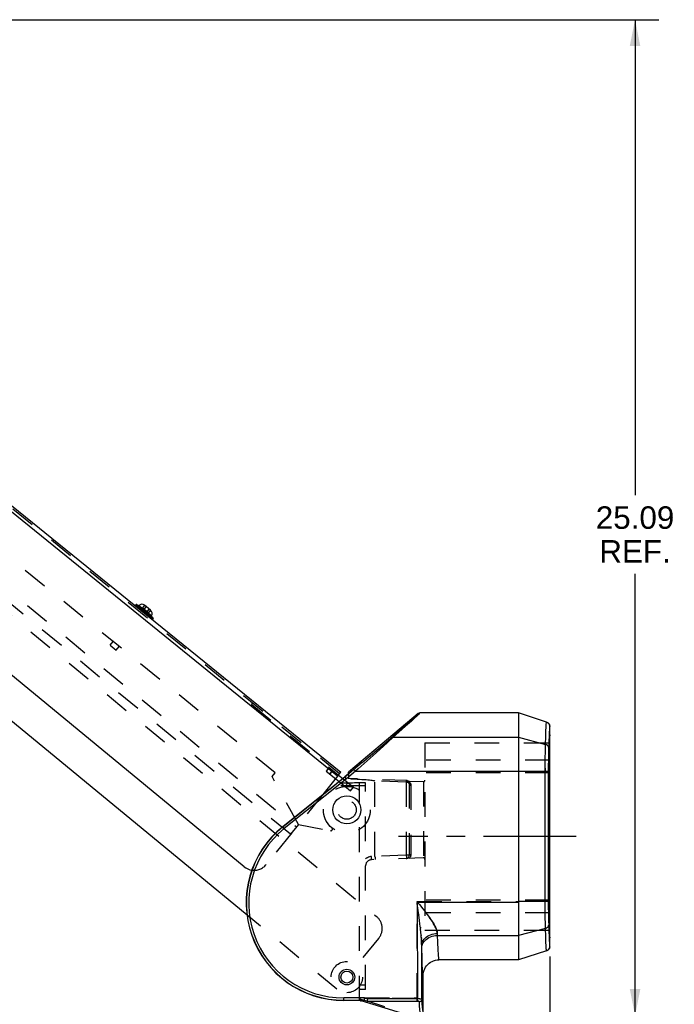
# Model space of a CAD drawing. Header units: inches. Extents: x 0 to 113, y 0 to 73.
# Tile 7 of 12: x 40 to 56, y 25 to 49. Entities that reach past the tile are written whole.
import ezdxf

# ---------------------------------------------------------------- set-up
doc = ezdxf.new("R2010")
doc.units = ezdxf.units.IN
doc.header["$LTSCALE"] = 6.233333
doc.header["$MEASUREMENT"] = 0
doc.linetypes.add('CENTER', pattern=[0.6, 0.375, -0.075, 0.075, -0.075])
doc.linetypes.add('HIDDEN', pattern=[0.2, 0.1, -0.1])
doc.layers.get('0').update_dxf_attribs({"linetype": 'CONTINUOUS'})
doc.layers.add('DEFAULT_1', color=7, linetype='CENTER')
doc.layers.add('DEFAULT_2', color=8, linetype='HIDDEN')
doc.styles.get("Standard").update_dxf_attribs({"font": 'arial.ttf'})
doc.dimstyles.new('DIMSTYLE_1', dxfattribs={"dimtxt": 0.566667, "dimasz": 0.666667, "dimexe": 0.09, "dimexo": 0.07, "dimgap": 0.0425, "dimtad": 0, "dimtih": 1, "dimtoh": 1, "dimzin": 4, "dimdsep": 46, "dimtxsty": 'Standard', "dimblk": '_FILLED', "dimblk1": '_FILLED', "dimblk2": '_FILLED', "dimcen": 0.09, "dimadec": 3, "dimazin": 1, "dimtfac": 1, "dimtdec": 3, "dimtofl": 0, "dimtmove": 0, "dimatfit": 3, "dimldrblk": '_FILLED', "dimfxl": 0, "dimtolj": 1, "dimtzin": 4, "dimarcsym": 0})

# ---------------------------------------------------------------- blocks, each defined once
blk = doc.blocks.new('_FILLED')
at = {"color": 0, "linetype": 'ByBlock'}
blk.add_solid([(0, 0), (-1, 0.2), (-1, -0.2)], dxfattribs=at)
blk = doc.blocks.new('*D10')
at = {"color": 2, "linetype": 'Continuous'}
for p, q in [((53.357, 25.801), (53.357, 22.235)), ((50.164, 23.907), (50.164, 22.235)), ((50.164, 22.835), (48.83, 22.835)), ((53.357, 22.835), (54.691, 22.835))]:
    blk.add_line(p, q, dxfattribs=at)
at = {"color": 2, "linetype": 'Continuous', "xscale": 0.6666666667, "yscale": 0.6666666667, "zscale": 0.6666666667}
blk.add_blockref('_FILLED', (50.164, 22.835), dxfattribs=at)
at = {"color": 2, "linetype": 'Continuous', "xscale": 0.6666666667, "yscale": 0.6666666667, "zscale": 0.6666666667, "rotation": 180}
blk.add_blockref('_FILLED', (53.357, 22.835), dxfattribs=at)
at = {"color": 2, "linetype": 'Continuous', "insert": (51.761, 23.118), "char_height": 0.5667, "width": 1.5399, "attachment_point": 2, "line_spacing_factor": 0.9}
blk.add_mtext('3.19', dxfattribs=at)
blk = doc.blocks.new('*D11')
at = {"color": 2, "linetype": 'Continuous'}
for p, q in [((25.091, 49.406), (56.105, 49.406)), ((55.505, 49.406), (55.505, 37.427)), ((55.505, 24.315), (55.505, 35.444)), ((50.57, 24.315), (56.105, 24.315))]:
    blk.add_line(p, q, dxfattribs=at)
at = {"color": 2, "linetype": 'Continuous', "xscale": 0.6666666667, "yscale": 0.6666666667, "zscale": 0.6666666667}
for p, rotation in [((55.505, 49.406), 90), ((55.505, 24.315), 270)]:
    blk.add_blockref('_FILLED', p, dxfattribs=dict(at, rotation=rotation))
at = {"color": 2, "linetype": 'Continuous', "insert": (55.505, 37.144), "char_height": 0.5667, "width": 1.98017, "attachment_point": 2, "line_spacing_factor": 0.9}
blk.add_mtext('25.09\\PREF.', dxfattribs=at)
blk = doc.blocks.new('*D12')
at = {"color": 2, "linetype": 'Continuous'}
for p, q in [((25.442, 47.796), (25.442, 19.903)), ((53.357, 25.801), (53.357, 19.903)), ((25.442, 20.503), (38.126, 20.503)), ((53.357, 20.503), (40.673, 20.503))]:
    blk.add_line(p, q, dxfattribs=at)
at = {"color": 2, "linetype": 'Continuous', "xscale": 0.6666666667, "yscale": 0.6666666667, "zscale": 0.6666666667, "rotation": 180}
blk.add_blockref('_FILLED', (25.442, 20.503), dxfattribs=at)
at = {"color": 2, "linetype": 'Continuous', "xscale": 0.6666666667, "yscale": 0.6666666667, "zscale": 0.6666666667}
blk.add_blockref('_FILLED', (53.357, 20.503), dxfattribs=at)
at = {"color": 2, "linetype": 'Continuous', "insert": (39.4, 20.787), "char_height": 0.5667, "width": 1.98017, "attachment_point": 2, "line_spacing_factor": 0.9}
blk.add_mtext('27.92\\PREF.', dxfattribs=at)

msp = doc.modelspace()

# ---------------------------------------------------------------- linework, layer by layer
at = {"color": 6, "linetype": 'Continuous'}
for p, q in [((27.872, 46.812), (48.087, 30.442)), ((48.006, 30.343), (27.912, 46.615)), ((45.65, 28.063), (26.583, 43.758)), ((42.924, 34.671), (42.907, 34.65)), ((42.924, 34.671), (43.353, 34.324)), ((43.351, 34.338), (42.938, 34.672)), ((43.311, 34.382), (42.99, 34.642)), ((43.353, 34.324), (43.335, 34.303)), ((48.006, 30.343), (48.087, 30.442))]:
    msp.add_line(p, q, dxfattribs=at)
at = {"color": 7, "linetype": 'Continuous'}
for p, q in [((45.723, 26.845), (25.548, 43.452)), ((42.907, 34.65), (43.335, 34.303)), ((43.289, 34.53), (43.139, 34.652)), ((50.036, 31.923), (48.278, 30.448)), ((50.046, 31.902), (50.017, 31.874)), ((50.065, 31.922), (50.046, 31.902)), ((52.57, 31.937), (50.074, 31.937)), ((53.276, 31.708), (52.57, 31.937)), ((49.627, 31.519), (49.407, 31.324)), ((49.486, 31.424), (49.683, 31.596)), ((49.683, 31.596), (49.832, 31.727)), ((53.357, 31.595), (53.357, 31.595)), ((53.357, 26.058), (53.357, 31.595)), ((49.407, 31.324), (49.266, 31.196)), ((49.269, 31.235), (49.486, 31.424)), ((49.407, 31.324), (52.57, 31.324)), ((52.57, 31.324), (53.247, 31.147)), ((48.624, 30.688), (49.047, 31.046)), ((49.266, 31.196), (48.974, 30.932)), ((49.047, 31.046), (49.269, 31.235)), ((53.327, 31.014), (53.326, 30.914)), ((48.974, 30.932), (48.526, 30.532)), ((53.242, 30.778), (53.244, 30.983)), ((53.242, 30.549), (53.242, 30.778)), ((53.324, 30.799), (53.323, 30.606)), ((53.326, 30.914), (53.324, 30.799)), ((48.624, 30.688), (48.19, 30.323)), ((48.526, 30.532), (48.457, 30.47)), ((53.242, 27.026), (53.242, 30.549)), ((53.323, 30.606), (53.323, 30.47)), ((53.326, 30.673), (53.357, 30.673)), ((53.326, 26.98), (53.326, 30.673)), ((48.19, 30.324), (46.625, 29.069)), ((48.228, 30.278), (46.662, 29.023)), ((48.006, 30.343), (47.633, 29.882)), ((47.957, 30.282), (48.044, 30.211)), ((47.989, 30.168), (48.2, 30.337)), ((48.031, 30.373), (48.138, 30.287)), ((48.278, 30.403), (48.188, 30.325)), ((48.228, 30.278), (48.188, 30.325)), ((48.2, 30.337), (48.201, 30.336)), ((48.457, 30.47), (48.228, 30.278)), ((48.278, 30.403), (48.278, 30.448)), ((48.457, 30.47), (48.419, 30.516)), ((48.457, 30.47), (53.323, 30.47)), ((53.324, 26.981), (53.323, 30.47)), ((46.623, 29.072), (47.908, 30.102)), ((46.662, 29.023), (46.623, 29.072)), ((50.054, 26.842), (50.014, 27.139)), ((50.014, 27.139), (50.016, 24.735)), ((52.57, 27.165), (50.023, 27.165)), ((50.023, 27.165), (50.068, 27.108)), ((53.323, 27.183), (52.57, 27.183)), ((52.57, 27.165), (52.57, 25.716)), ((50.07, 26.72), (50.054, 26.842)), ((53.243, 26.804), (53.242, 27.026)), ((53.245, 26.611), (53.243, 26.804)), ((53.324, 26.981), (53.325, 26.795)), ((53.325, 26.795), (53.327, 26.687)), ((53.357, 26.98), (53.326, 26.98)), ((50.083, 26.612), (50.07, 26.72)), ((53.247, 26.506), (53.245, 26.611)), ((53.327, 26.687), (53.328, 26.596)), ((53.328, 26.596), (53.333, 26.405)), ((50.52, 26.38), (50.528, 26.114)), ((50.521, 26.329), (52.57, 26.329)), ((53.247, 26.506), (52.57, 26.329)), ((53.252, 26.307), (53.247, 26.506)), ((50.127, 26.013), (50.126, 26.082)), ((50.126, 24.716), (50.126, 26.082)), ((53.356, 26.039), (53.357, 26.058)), ((53.357, 26.058), (53.357, 26.058)), ((50.134, 25.771), (50.127, 26.013)), ((53.276, 25.946), (52.57, 25.716)), ((53.322, 25.974), (53.334, 25.988)), ((53.334, 25.988), (53.344, 26.004)), ((53.344, 26.004), (53.351, 26.021)), ((53.351, 26.021), (53.356, 26.039)), ((52.57, 25.716), (50.558, 25.716)), ((50.164, 24.374), (50.164, 25.323)), ((48.688, 24.757), (48.16, 24.757)), ((48.16, 24.694), (48.16, 24.757)), ((48.16, 24.698), (48.679, 24.698)), ((48.628, 24.694), (48.16, 24.694)), ((48.554, 24.694), (48.554, 24.694)), ((48.596, 24.694), (48.596, 24.682)), ((49.814, 24.315), (48.596, 24.682)), ((48.659, 24.694), (48.628, 24.694)), ((48.67, 24.694), (48.659, 24.694)), ((48.673, 24.694), (48.67, 24.694)), ((48.678, 24.693), (48.679, 24.698)), ((48.679, 24.698), (48.68, 24.701)), ((48.679, 24.698), (48.761, 24.673)), ((48.68, 24.705), (48.688, 24.757)), ((48.68, 24.701), (48.68, 24.705)), ((48.688, 24.757), (48.76, 24.735)), ((48.753, 24.683), (48.752, 24.679)), ((48.752, 24.679), (50.013, 24.679)), ((48.76, 24.735), (48.753, 24.683)), ((50.016, 24.735), (48.76, 24.735)), ((49.197, 24.533), (48.761, 24.673))]:
    msp.add_line(p, q, dxfattribs=at)
for points in [[(49.832, 31.727), (49.89, 31.779), (49.94, 31.825), (49.981, 31.863), (50.009, 31.89), (50.027, 31.909), (50.036, 31.92), (50.036, 31.923)], [(50.017, 31.874), (49.925, 31.788), (49.866, 31.734)], [(50.036, 31.923), (50.041, 31.927), (50.047, 31.931), (50.054, 31.933), (50.06, 31.935), (50.067, 31.936), (50.074, 31.937)], [(50.074, 31.937), (50.074, 31.933), (50.065, 31.922)], [(52.57, 31.937), (52.57, 27.18), (52.57, 27.177), (52.57, 27.174), (52.57, 27.171), (52.57, 27.168), (52.57, 27.165)], [(49.866, 31.734), (49.719, 31.601), (49.627, 31.519)], [(53.247, 31.147), (53.252, 31.346), (53.255, 31.43), (53.257, 31.504), (53.26, 31.566), (53.263, 31.618), (53.266, 31.658), (53.269, 31.686), (53.272, 31.703), (53.276, 31.708)], [(53.321, 31.68), (53.309, 31.69), (53.293, 31.7), (53.276, 31.708)], [(53.357, 31.595), (53.356, 31.614), (53.352, 31.631), (53.345, 31.648), (53.335, 31.664), (53.323, 31.678), (53.321, 31.68)], [(53.357, 31.595), (53.354, 31.59), (53.351, 31.575), (53.348, 31.547), (53.345, 31.509), (53.342, 31.46), (53.339, 31.4), (53.336, 31.329), (53.333, 31.248), (53.331, 31.157), (53.327, 31.014)], [(49.407, 31.324), (49.399, 31.326), (49.392, 31.327), (49.386, 31.328), (49.379, 31.327), (49.374, 31.325), (49.369, 31.322)], [(53.244, 30.983), (53.246, 31.098), (53.247, 31.147)], [(53.328, 31.057), (53.327, 31.072), (53.322, 31.086), (53.315, 31.099), (53.306, 31.112), (53.294, 31.123), (53.28, 31.133), (53.264, 31.141), (53.247, 31.147)], [(50.014, 27.139), (50.014, 27.142), (50.014, 27.145), (50.014, 27.148), (50.014, 27.15), (50.015, 27.153), (50.015, 27.156), (50.015, 27.158), (50.016, 27.16), (50.017, 27.162), (50.019, 27.164), (50.021, 27.165), (50.023, 27.165)], [(50.068, 27.108), (50.155, 27.001), (50.195, 26.95), (50.231, 26.903), (50.265, 26.859), (50.295, 26.818), (50.323, 26.78), (50.348, 26.744), (50.371, 26.711), (50.392, 26.679), (50.412, 26.649), (50.429, 26.62), (50.445, 26.593), (50.458, 26.568), (50.471, 26.544), (50.481, 26.52), (50.491, 26.498), (50.5, 26.475), (50.507, 26.454), (50.512, 26.433), (50.516, 26.414), (50.519, 26.396), (50.52, 26.38)], [(50.126, 26.082), (50.125, 26.117), (50.124, 26.152), (50.123, 26.187), (50.121, 26.221), (50.119, 26.254), (50.116, 26.288), (50.113, 26.322), (50.11, 26.357), (50.107, 26.394), (50.103, 26.434), (50.099, 26.475), (50.094, 26.519), (50.083, 26.612)], [(53.328, 26.596), (53.327, 26.582), (53.322, 26.567), (53.315, 26.554), (53.306, 26.541), (53.294, 26.53), (53.28, 26.52), (53.264, 26.512), (53.247, 26.506)], [(50.126, 26.082), (50.129, 26.115), (50.137, 26.147), (50.149, 26.178), (50.165, 26.208), (50.186, 26.237), (50.21, 26.263), (50.239, 26.288), (50.271, 26.31), (50.307, 26.33), (50.346, 26.347), (50.387, 26.361), (50.43, 26.371), (50.475, 26.377), (50.52, 26.38)], [(50.127, 26.013), (50.13, 26.048), (50.138, 26.083), (50.15, 26.116), (50.166, 26.148), (50.187, 26.178), (50.212, 26.206), (50.24, 26.232), (50.272, 26.256), (50.308, 26.277), (50.347, 26.295), (50.388, 26.31), (50.431, 26.32), (50.476, 26.327), (50.521, 26.329)], [(53.276, 25.946), (53.272, 25.951), (53.269, 25.967), (53.266, 25.996), (53.263, 26.036), (53.26, 26.087), (53.257, 26.149), (53.255, 26.223), (53.252, 26.307)], [(53.333, 26.405), (53.336, 26.324), (53.339, 26.254), (53.342, 26.194), (53.345, 26.144), (53.348, 26.106), (53.351, 26.079), (53.354, 26.063), (53.357, 26.058)], [(50.528, 26.114), (50.531, 26.022), (50.535, 25.942), (50.538, 25.874), (50.542, 25.817), (50.546, 25.773), (50.55, 25.742), (50.554, 25.723), (50.558, 25.716)], [(53.276, 25.946), (53.293, 25.953), (53.308, 25.962), (53.322, 25.974)], [(50.164, 25.323), (50.16, 25.33), (50.156, 25.352), (50.152, 25.388), (50.148, 25.438), (50.145, 25.501), (50.141, 25.578), (50.137, 25.668), (50.134, 25.771)], [(50.164, 25.323), (50.166, 25.367), (50.174, 25.41), (50.186, 25.453), (50.203, 25.494), (50.224, 25.532), (50.25, 25.568), (50.279, 25.601), (50.312, 25.63), (50.348, 25.656), (50.387, 25.677), (50.427, 25.694), (50.47, 25.706), (50.514, 25.714), (50.558, 25.716)], [(48.678, 24.693), (48.677, 24.693), (48.673, 24.694)], [(48.761, 24.673), (48.759, 24.674), (48.756, 24.675), (48.754, 24.676), (48.753, 24.677), (48.752, 24.678), (48.752, 24.679)], [(50.016, 24.735), (50.016, 24.726), (50.015, 24.717), (50.015, 24.708), (50.015, 24.7), (50.015, 24.694), (50.014, 24.688), (50.014, 24.683), (50.013, 24.679)], [(50.067, 24.66), (50.066, 24.664), (50.062, 24.667), (50.057, 24.67), (50.051, 24.673), (50.043, 24.675), (50.034, 24.677), (50.024, 24.678), (50.013, 24.679)], [(50.126, 24.716), (50.124, 24.719), (50.12, 24.722), (50.114, 24.724), (50.105, 24.727), (50.093, 24.729), (50.08, 24.731), (50.065, 24.733), (50.049, 24.734), (50.033, 24.735), (50.016, 24.735)], [(50.127, 24.716), (50.126, 24.705), (50.122, 24.695), (50.117, 24.685), (50.11, 24.677), (50.101, 24.67), (50.09, 24.664), (50.079, 24.661), (50.067, 24.66)], [(50.105, 24.315), (50.098, 24.324), (50.092, 24.353), (50.086, 24.402), (50.079, 24.469), (50.073, 24.555), (50.067, 24.66)], [(50.126, 24.716), (50.132, 24.612), (50.138, 24.527), (50.145, 24.46), (50.151, 24.412), (50.157, 24.383), (50.164, 24.374)]]:
    msp.add_lwpolyline(points, dxfattribs=at)
for centre, radius in [((48.239, 29.496), 0.354), ((48.239, 25.283), 0.197), ((48.239, 25.283), 0.151)]:
    msp.add_circle(centre, radius, dxfattribs=at)
at = {"color": 6, "linetype": 'Continuous'}
for centre, radius, start, end in [((42.932, 34.665), 0.00984, 51, 141), ((42.983, 34.649), 0.00984, 231, 316.2983), ((43.07, 34.566), 0.11, 50.9989, 136.2983), ((43.22, 34.444), 0.11, 325.7017, 51.0001), ((43.319, 34.377), 0.00984, 145.7017, 231), ((43.345, 34.33), 0.00984, 321, 51), ((45.9, 28.367), 0.394, 230.54, 262.0366)]:
    msp.add_arc(centre, radius, start, end, dxfattribs=at)
at = {"color": 7, "linetype": 'Continuous'}
for centre, radius, start, end in [((53.239, 31.595), 0.118, 0, 46.1989), ((48.16, 27.153), 2.459, 128.7104, 270), ((48.16, 27.153), 2.455, 128.7104, 270), ((48.16, 27.153), 2.396, 128.7104, 270), ((53.239, 26.058), 0.118, 313.8011, 360), ((48.613, 24.739), 0.0591, 229.8303, 253.2026)]:
    msp.add_arc(centre, radius, start, end, dxfattribs=at)
for centre, major_axis, ratio, start_param, end_param in [((53.357, 28.827), (0, 2.559), 0.017455, 0.000805, 0.764682), ((47.905, 30.102), (0.147, 0.118), 0.010914, -1.557175, -0.966968), ((53.357, 28.827), (0, 2.559), 0.017455, -3.906275, -3.142398)]:
    msp.add_ellipse(centre, major_axis=major_axis, ratio=ratio, start_param=start_param, end_param=end_param, dxfattribs=at)
at = {"layer": 'DEFAULT_1', "color": 2, "linetype": 'CENTER'}
msp.add_line((54.024, 28.827), (49.541, 28.827), dxfattribs=at)
at = {"layer": 'DEFAULT_2', "color": 8, "linetype": 'HIDDEN'}
for p, q in [((48.056, 30.404), (25.812, 48.416)), ((25.75, 46.53), (46.966, 29.065)), ((46.43, 30.429), (26.542, 46.534)), ((46.816, 28.882), (25.6, 46.348)), ((26.797, 45.076), (48.986, 26.81)), ((43.139, 34.652), (43.09, 34.59)), ((43.09, 34.59), (43.24, 34.469)), ((43.177, 34.621), (43.127, 34.56)), ((43.252, 34.56), (43.202, 34.499)), ((43.289, 34.53), (43.24, 34.469)), ((42.271, 33.645), (42.345, 33.737)), ((42.271, 33.645), (42.424, 33.521)), ((42.424, 33.521), (42.498, 33.613)), ((45.85, 32.176), (45.84, 32.163)), ((45.841, 32.147), (48.031, 30.373)), ((45.853, 32.173), (45.843, 32.16)), ((49.89, 31.779), (49.889, 31.778)), ((49.925, 31.788), (49.926, 31.789)), ((49.94, 31.825), (49.939, 31.824)), ((49.981, 31.863), (49.98, 31.862)), ((50.036, 31.923), (50.036, 31.92)), ((50.074, 31.933), (50.074, 31.937)), ((49.627, 31.519), (49.629, 31.52)), ((49.683, 31.596), (49.682, 31.595)), ((49.719, 31.601), (49.72, 31.602)), ((49.832, 31.727), (49.83, 31.726)), ((49.866, 31.734), (49.868, 31.735)), ((53.293, 31.7), (53.308, 31.691)), ((53.357, 31.595), (53.357, 31.595)), ((50.208, 31.189), (53.357, 31.189)), ((50.208, 31.189), (50.208, 26.464)), ((53.357, 31.204), (53.357, 31.204)), ((53.357, 31.202), (53.357, 31.204)), ((47.794, 30.565), (47.72, 30.474)), ((53.357, 30.751), (50.208, 30.751)), ((53.242, 30.549), (53.242, 30.47)), ((46.355, 30.337), (46.43, 30.429)), ((47.016, 29.126), (46.355, 30.337)), ((47.72, 30.474), (47.957, 30.282)), ((47.812, 30.399), (47.886, 30.491)), ((47.875, 30.485), (47.815, 30.411)), ((48.138, 30.287), (48.406, 30.07)), ((48.201, 30.336), (48.2, 30.337)), ((48.278, 30.403), (48.278, 30.277)), ((49.757, 30.232), (48.278, 30.283)), ((53.357, 30.43), (50.208, 30.43)), ((48.712, 30.102), (47.908, 30.102)), ((48.712, 30.178), (47.989, 30.168)), ((48.044, 30.211), (48.332, 29.978)), ((48.268, 30.181), (48.194, 30.09)), ((48.332, 29.978), (48.406, 30.07)), ((48.554, 24.694), (48.554, 30.175)), ((48.712, 24.968), (48.712, 30.176)), ((49.738, 30.193), (48.948, 30.221)), ((48.948, 28.323), (48.948, 30.221)), ((49.738, 30.232), (49.738, 30.232)), ((49.738, 30.193), (49.738, 28.351)), ((49.799, 30.217), (49.799, 30.218)), ((49.804, 30.195), (49.807, 30.185)), ((49.814, 30.154), (49.814, 28.351)), ((49.816, 30.174), (49.821, 30.169)), ((50.168, 30.205), (49.82, 30.211)), ((49.82, 30.211), (49.821, 30.21)), ((49.821, 30.169), (49.828, 30.166)), ((49.835, 30.164), (49.843, 30.163)), ((49.836, 30.178), (49.843, 30.163)), ((49.853, 30.117), (49.853, 28.364)), ((50.168, 30.205), (50.168, 28.287)), ((47.633, 29.882), (46.206, 28.119)), ((47.016, 29.126), (46.816, 28.882)), ((47.016, 29.126), (47.831, 28.972)), ((49.738, 28.351), (48.861, 28.32)), ((48.863, 28.283), (48.861, 28.32)), ((48.863, 28.264), (48.863, 28.285)), ((50.167, 28.287), (48.864, 28.241)), ((48.948, 28.323), (48.949, 28.299)), ((48.949, 28.299), (48.949, 28.277)), ((49.814, 28.351), (49.738, 28.351)), ((48.864, 28.25), (48.863, 28.256)), ((48.949, 28.267), (48.949, 28.259)), ((48.949, 28.259), (48.949, 28.253)), ((48.949, 28.245), (48.949, 28.244)), ((50.008, 27.183), (52.57, 27.183)), ((50.023, 27.165), (50.008, 27.183)), ((50.008, 27.183), (50.014, 27.139)), ((50.008, 24.757), (50.008, 27.183)), ((53.357, 27.223), (50.208, 27.223)), ((52.57, 27.165), (52.57, 27.18)), ((47.989, 24.979), (45.723, 26.845)), ((50.049, 26.877), (50.054, 26.842)), ((50.155, 27.001), (50.141, 27.018)), ((50.195, 26.95), (50.181, 26.968)), ((53.357, 26.902), (50.208, 26.902)), ((50.231, 26.903), (50.218, 26.92)), ((50.265, 26.859), (50.253, 26.875)), ((50.295, 26.818), (50.285, 26.833)), ((50.083, 26.615), (50.083, 26.612)), ((50.092, 26.537), (50.094, 26.519)), ((50.099, 26.475), (50.1, 26.464)), ((50.107, 26.396), (50.107, 26.394)), ((50.113, 26.332), (50.113, 26.322)), ((50.208, 26.464), (53.357, 26.464)), ((53.357, 26.449), (53.357, 26.451)), ((53.357, 26.449), (53.357, 26.449)), ((49.04, 26.256), (48.489, 25.587)), ((50.124, 26.152), (50.125, 26.146)), ((50.125, 26.146), (50.126, 26.082)), ((53.357, 26.058), (53.357, 26.058)), ((53.309, 25.963), (53.293, 25.953)), ((48.554, 25.086), (48.712, 25.086)), ((48.555, 24.995), (48.554, 25)), ((48.554, 24.968), (48.554, 24.969)), ((48.712, 24.968), (48.554, 24.968)), ((48.554, 24.775), (48.555, 24.766)), ((48.567, 24.714), (48.554, 24.696)), ((48.555, 24.766), (48.557, 24.757)), ((48.557, 24.757), (48.56, 24.748)), ((48.56, 24.748), (48.565, 24.741)), ((48.576, 24.725), (48.563, 24.708)), ((48.596, 24.718), (48.589, 24.694)), ((48.677, 24.694), (48.596, 24.718)), ((48.596, 24.694), (48.596, 24.718)), ((48.678, 24.694), (48.677, 24.694)), ((48.688, 24.757), (50.008, 24.757)), ((48.753, 24.684), (48.752, 24.679)), ((48.762, 24.746), (48.76, 24.735)), ((50.008, 24.746), (48.762, 24.746)), ((50.008, 24.679), (50.008, 24.746)), ((50.034, 24.738), (50.04, 24.734))]:
    msp.add_line(p, q, dxfattribs=at)
for points in [[(53.321, 31.68), (53.322, 31.679), (53.334, 31.665), (53.344, 31.65), (53.351, 31.632), (53.356, 31.614)], [(49.373, 31.325), (49.379, 31.327), (49.385, 31.328), (49.392, 31.328)], [(53.263, 31.141), (53.279, 31.134), (53.293, 31.124), (53.305, 31.113), (53.315, 31.1), (53.322, 31.087), (53.327, 31.072), (53.328, 31.057)], [(49.738, 30.232), (49.738, 30.232), (49.738, 30.229), (49.738, 30.226), (49.738, 30.221), (49.738, 30.215), (49.738, 30.208), (49.738, 30.201), (49.738, 30.193)], [(49.79, 30.182), (49.781, 30.186), (49.771, 30.189), (49.76, 30.191), (49.749, 30.192), (49.738, 30.193)], [(49.757, 30.232), (49.768, 30.23), (49.779, 30.228), (49.789, 30.224), (49.804, 30.215)], [(49.81, 30.166), (49.805, 30.172), (49.798, 30.177), (49.79, 30.182)], [(49.799, 30.217), (49.799, 30.214), (49.8, 30.21)], [(49.804, 30.195), (49.801, 30.203), (49.8, 30.21)], [(49.82, 30.211), (49.815, 30.212), (49.809, 30.213), (49.804, 30.215)], [(49.807, 30.185), (49.811, 30.179), (49.816, 30.174)], [(49.814, 30.154), (49.813, 30.16), (49.81, 30.166)], [(49.853, 30.117), (49.845, 30.118), (49.838, 30.12), (49.831, 30.123), (49.826, 30.128), (49.821, 30.133), (49.817, 30.139), (49.815, 30.146), (49.814, 30.154)], [(49.814, 30.154), (49.815, 30.147), (49.817, 30.14), (49.82, 30.134), (49.825, 30.128), (49.831, 30.124), (49.837, 30.12), (49.845, 30.118)], [(49.836, 30.178), (49.831, 30.19), (49.826, 30.199), (49.823, 30.206), (49.821, 30.21)], [(49.828, 30.166), (49.835, 30.164), (49.843, 30.163)], [(49.843, 30.163), (49.846, 30.156), (49.848, 30.149), (49.85, 30.141), (49.851, 30.133), (49.852, 30.125), (49.853, 30.117)], [(48.861, 28.32), (48.834, 28.317), (48.807, 28.312), (48.781, 28.303), (48.756, 28.291), (48.733, 28.277), (48.712, 28.259)], [(48.949, 28.287), (48.949, 28.277), (48.949, 28.267)], [(49.738, 28.351), (49.738, 28.338), (49.739, 28.326), (49.739, 28.315), (49.739, 28.304), (49.739, 28.295), (49.739, 28.287), (49.739, 28.281), (49.739, 28.276), (49.738, 28.273), (49.738, 28.272)], [(49.809, 28.274), (49.822, 28.286), (49.832, 28.299)], [(49.814, 28.351), (49.815, 28.353), (49.817, 28.356), (49.82, 28.358), (49.825, 28.36), (49.831, 28.361), (49.837, 28.363), (49.845, 28.363), (49.853, 28.364)], [(49.845, 28.363), (49.838, 28.363), (49.831, 28.362), (49.826, 28.36), (49.821, 28.358), (49.817, 28.356), (49.815, 28.353), (49.814, 28.351)], [(49.853, 28.364), (49.851, 28.346), (49.847, 28.33), (49.841, 28.314), (49.832, 28.299)], [(48.863, 28.265), (48.864, 28.25), (48.864, 28.245), (48.864, 28.242), (48.864, 28.241)], [(48.949, 28.253), (48.949, 28.248), (48.949, 28.245)], [(50.52, 26.38), (50.518, 26.398), (50.516, 26.417), (50.511, 26.437), (50.505, 26.458), (50.498, 26.48), (50.489, 26.502), (50.479, 26.526), (50.467, 26.55), (50.455, 26.575), (50.44, 26.601), (50.424, 26.628), (50.406, 26.658), (50.386, 26.689), (50.364, 26.722), (50.34, 26.757), (50.314, 26.793)], [(53.263, 26.512), (53.279, 26.52), (53.293, 26.529), (53.305, 26.54), (53.315, 26.553), (53.322, 26.567), (53.327, 26.581)], [(50.116, 26.288), (50.118, 26.27), (50.119, 26.254)], [(50.121, 26.221), (50.122, 26.209), (50.123, 26.187)], [(53.356, 26.04), (53.352, 26.022), (53.345, 26.005), (53.335, 25.989), (53.323, 25.975), (53.321, 25.973)], [(48.555, 24.995), (48.556, 24.992), (48.557, 24.989), (48.557, 24.986), (48.557, 24.983), (48.557, 24.981)], [(48.557, 24.984), (48.558, 24.987), (48.557, 24.99), (48.557, 24.993), (48.556, 24.997)], [(48.557, 24.694), (48.556, 24.694), (48.556, 24.695), (48.555, 24.695), (48.555, 24.695), (48.555, 24.696), (48.554, 24.696)], [(48.578, 24.728), (48.571, 24.734), (48.565, 24.741)], [(48.578, 24.728), (48.577, 24.727), (48.576, 24.725)], [(48.596, 24.718), (48.593, 24.719), (48.59, 24.721), (48.586, 24.722), (48.583, 24.724), (48.58, 24.726), (48.578, 24.728)], [(48.68, 24.711), (48.681, 24.713), (48.681, 24.715), (48.682, 24.718), (48.682, 24.72), (48.682, 24.722), (48.683, 24.724), (48.683, 24.725), (48.684, 24.727), (48.684, 24.729), (48.685, 24.731), (48.685, 24.733), (48.686, 24.735), (48.686, 24.737), (48.687, 24.738), (48.687, 24.74), (48.688, 24.742), (48.688, 24.743), (48.689, 24.745), (48.69, 24.746), (48.69, 24.748), (48.691, 24.749), (48.692, 24.75), (48.692, 24.751), (48.693, 24.752), (48.693, 24.753), (48.694, 24.754), (48.695, 24.755), (48.696, 24.755), (48.697, 24.756), (48.698, 24.756), (48.699, 24.755), (48.762, 24.746)], [(48.68, 24.701), (48.68, 24.703), (48.68, 24.705), (48.68, 24.707), (48.68, 24.709)], [(48.752, 24.679), (48.752, 24.678), (48.753, 24.677)], [(50.008, 24.757), (50.018, 24.75), (50.034, 24.738)], [(50.04, 24.734), (50.035, 24.738), (50.029, 24.741), (50.024, 24.743), (50.019, 24.745), (50.013, 24.746), (50.008, 24.746)], [(50.008, 24.679), (50.019, 24.679), (50.03, 24.678), (50.04, 24.676), (50.049, 24.674), (50.056, 24.671), (50.062, 24.667), (50.065, 24.664), (50.067, 24.66)], [(50.126, 24.716), (50.124, 24.719), (50.119, 24.722), (50.112, 24.725), (50.102, 24.728), (50.089, 24.73), (50.074, 24.732), (50.058, 24.733), (50.04, 24.734)], [(50.127, 24.716), (50.126, 24.705), (50.122, 24.694), (50.117, 24.685), (50.109, 24.676), (50.1, 24.669), (50.09, 24.664), (50.078, 24.661)]]:
    msp.add_lwpolyline(points, dxfattribs=at)
for centre, radius in [((48.239, 29.496), 0.591), ((48.239, 29.496), 0.236), ((48.239, 25.283), 0.394)]:
    msp.add_circle(centre, radius, dxfattribs=at)
for centre, radius, start, end in [((45.849, 32.156), 0.0118, 141, 231), ((45.853, 32.153), 0.0118, 141, 231), ((45.84, 32.183), 0.0118, 321, 51), ((45.844, 32.18), 0.0118, 321, 51), ((47.825, 30.404), 0.0118, 141, 194.2982), ((47.866, 30.492), 0.0118, 321, 51), ((47.869, 30.489), 0.0118, 321, 51), ((48.105, 30.111), 0.0394, 282.3178, 49.2294), ((49.735, 30.154), 0.0787, 0, 88), ((50.168, 30.245), 0.0394, 269, 360), ((47.837, 29.011), 0.0394, 259.3165, 50.3615), ((49.735, 28.351), 0.0787, 272, 360), ((50.168, 28.248), 0.0394, 0, 92), ((45.9, 28.367), 0.394, 262.0366, 321), ((48.869, 28.084), 0.157, 92, 180), ((48.736, 26.506), 0.394, 320.539, 50.539), ((48.613, 24.963), 0.0591, 162.4959, 180), ((48.613, 24.739), 0.0591, 180, 229.8303)]:
    msp.add_arc(centre, radius, start, end, dxfattribs=at)
for centre, major_axis, ratio, start_param, end_param in [((47.444, 30.273), (1.504, -0.053), 0.026162, 0.000913, 0.983377), ((59.234, 30.102), (13.534, 0), 0.008727, 2.461421, 2.551385)]:
    msp.add_ellipse(centre, major_axis=major_axis, ratio=ratio, start_param=start_param, end_param=end_param, dxfattribs=at)

# ---------------------------------------------------------------- dimensions: what is measured, and where the dimension line sits
at = {"color": 2, "linetype": 'Continuous'}
for base, p1, p2, angle, picture, middle in [((55.505, 49.406), (50.5, 24.315), (25.021, 49.406), 90, '*D11', (55.505, 36.436)), ((25.44216, 20.50324), (53.35719, 25.87089), (25.44216, 47.86557), 180, '*D12', (39.39967, 20.07824))]:
    dim = msp.add_linear_dim(base=base, p1=p1, p2=p2, angle=angle, text='<>\\PREF.', dimstyle='DIMSTYLE_1', dxfattribs=at)
    dim.commit()
    dim.dimension.update_dxf_attribs({"geometry": picture, "text_midpoint": middle, "dimtype": 160})
dim = msp.add_linear_dim(base=(53.357, 22.835), p1=(50.164, 23.977), p2=(53.357, 25.871), dimstyle='DIMSTYLE_1', dxfattribs=at)
dim.commit()
dim.dimension.update_dxf_attribs({"geometry": '*D10', "text_midpoint": (51.76, 22.831), "dimtype": 160})

doc.saveas('drawing.dxf')
